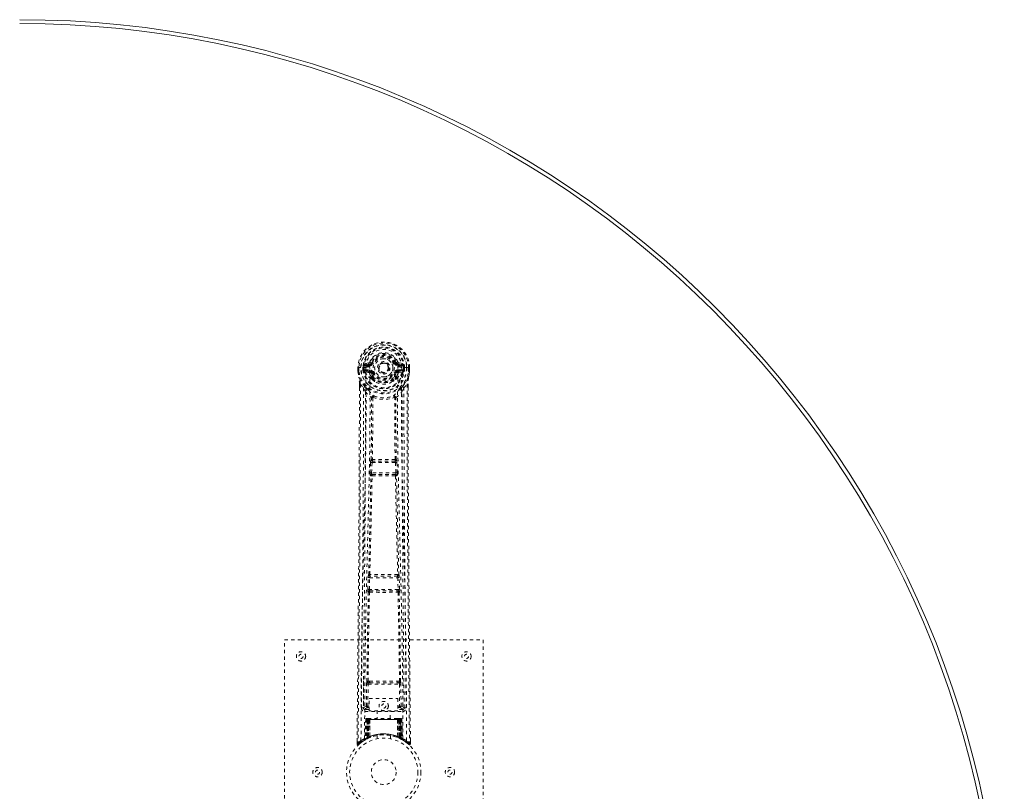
# Model space of a CAD drawing. Header units: inches. Extents: x 31.2 to 102.7, y 25.5 to 85.
# Tile 4 of 4: x 72.9 to 102.7, y 61.7 to 85. Entities that reach past the tile are written whole.
import ezdxf

# ---------------------------------------------------------------- set-up
doc = ezdxf.new("R2010")
doc.units = ezdxf.units.IN
doc.header["$MEASUREMENT"] = 0
doc.linetypes.add('SLD-Dashed', pattern=[0.075, 0.05, -0.025])
doc.linetypes.add('SLD-Solid', pattern=[0])

msp = doc.modelspace()

# ---------------------------------------------------------------- linework, layer by layer
at = {"color": 7, "linetype": 'SLD-Dashed', "lineweight": 0}
for p, q in [((83.518, 74.688), (83.573, 74.665)), ((83.162, 74.517), (83.163, 74.4)), ((83.166, 74.517), (83.162, 74.517)), ((83.163, 74.4), (83.163, 74.396)), ((83.164, 74.518), (83.164, 74.4)), ((83.219, 74.517), (83.166, 74.517)), ((83.192, 74.516), (83.192, 74.4)), ((83.242, 74.517), (83.219, 74.517)), ((83.248, 74.517), (83.242, 74.517)), ((83.399, 74.517), (83.248, 74.517)), ((83.314, 74.444), (83.313, 74.516)), ((83.314, 74.443), (83.343, 74.445)), ((83.314, 74.443), (83.314, 74.444)), ((83.349, 74.516), (83.343, 74.516)), ((83.343, 74.516), (83.343, 74.445)), ((83.344, 74.444), (83.349, 74.425)), ((83.349, 74.438), (83.349, 74.516)), ((83.349, 74.425), (83.349, 74.438)), ((83.355, 74.401), (83.358, 74.397)), ((83.369, 74.386), (83.358, 74.397)), ((83.485, 74.661), (83.366, 74.637)), ((83.369, 74.386), (83.484, 74.365)), ((83.384, 74.449), (83.384, 74.419)), ((83.384, 74.449), (83.513, 74.449)), ((83.513, 74.394), (83.384, 74.419)), ((83.384, 74.419), (83.513, 74.419)), ((83.397, 74.601), (83.513, 74.622)), ((83.397, 74.601), (83.397, 74.571)), ((83.513, 74.601), (83.397, 74.601)), ((83.513, 74.571), (83.397, 74.571)), ((83.513, 74.622), (83.513, 74.601)), ((83.513, 74.571), (83.513, 74.601)), ((83.513, 74.449), (83.513, 74.419)), ((83.513, 74.394), (83.513, 74.419)), ((83.569, 74.657), (83.573, 74.665)), ((83.573, 74.665), (83.595, 74.656)), ((84.098, 74.519), (84.098, 74.51)), ((84.098, 74.51), (84.098, 74.495)), ((84.289, 74.656), (84.311, 74.665)), ((84.311, 74.665), (84.315, 74.657)), ((84.371, 74.622), (84.487, 74.601)), ((84.371, 74.622), (84.371, 74.601)), ((84.487, 74.601), (84.371, 74.601)), ((84.371, 74.571), (84.371, 74.601)), ((84.487, 74.571), (84.371, 74.571)), ((84.371, 74.449), (84.371, 74.419)), ((84.371, 74.449), (84.5, 74.449)), ((84.5, 74.419), (84.371, 74.394)), ((84.371, 74.394), (84.371, 74.419)), ((84.371, 74.419), (84.5, 74.419)), ((84.517, 74.637), (84.399, 74.661)), ((84.4, 74.365), (84.515, 74.386)), ((84.485, 74.517), (84.485, 74.517)), ((84.636, 74.517), (84.485, 74.517)), ((84.487, 74.571), (84.487, 74.601)), ((84.5, 74.419), (84.5, 74.449)), ((84.526, 74.397), (84.515, 74.386)), ((84.515, 74.386), (84.515, 74.386)), ((84.515, 74.386), (84.515, 74.386)), ((84.526, 74.397), (84.529, 74.401)), ((84.535, 74.516), (84.541, 74.516)), ((84.535, 74.438), (84.535, 74.516)), ((84.54, 74.444), (84.535, 74.425)), ((84.535, 74.425), (84.535, 74.438)), ((84.541, 74.445), (84.541, 74.516)), ((84.541, 74.445), (84.57, 74.443)), ((84.57, 74.516), (84.57, 74.444)), ((84.57, 74.516), (84.57, 74.516)), ((84.57, 74.444), (84.57, 74.443)), ((84.641, 74.517), (84.636, 74.517)), ((84.664, 74.517), (84.641, 74.517)), ((84.718, 74.517), (84.664, 74.517)), ((84.691, 74.4), (84.692, 74.516)), ((84.722, 74.517), (84.718, 74.517)), ((84.72, 74.4), (84.72, 74.518)), ((84.722, 74.517), (84.721, 74.4)), ((84.721, 74.396), (84.721, 74.4)), ((83.568, 74.353), (83.561, 74.365)), ((83.595, 74.365), (83.568, 74.353)), ((83.571, 74.205), (83.57, 74.227)), ((83.589, 74.159), (83.577, 74.177)), ((83.594, 74.232), (83.594, 74.21)), ((84.316, 74.353), (84.289, 74.365)), ((84.29, 74.21), (84.29, 74.232)), ((84.306, 74.177), (84.295, 74.159)), ((84.313, 74.205), (84.314, 74.227)), ((84.323, 74.365), (84.316, 74.353)), ((83.205, 74.018), (83.205, 73.916)), ((83.206, 74.017), (83.207, 73.916)), ((83.235, 74.017), (83.331, 73.901)), ((83.39, 73.789), (83.331, 73.901)), ((84.553, 73.901), (84.493, 73.789)), ((84.553, 73.901), (84.649, 74.017)), ((84.677, 73.928), (84.677, 74.017)), ((84.679, 74.018), (84.679, 73.929)), ((83.563, 71.736), (83.562, 71.735)), ((84.322, 71.735), (84.321, 71.736)), ((83.531, 71.336), (83.543, 71.645)), ((83.543, 71.645), (83.546, 71.679)), ((83.576, 71.335), (83.588, 71.644)), ((83.588, 71.644), (84.296, 71.644)), ((83.606, 71.688), (83.607, 71.689)), ((84.278, 71.688), (83.606, 71.688)), ((84.277, 71.689), (84.278, 71.688)), ((84.296, 71.644), (84.308, 71.335)), ((84.34, 71.645), (84.338, 71.679)), ((84.352, 71.336), (84.34, 71.645)), ((83.554, 71.243), (83.542, 71.247)), ((84.308, 71.335), (83.576, 71.335)), ((83.599, 71.286), (83.586, 71.29)), ((83.586, 71.29), (84.298, 71.29)), ((84.298, 71.29), (84.285, 71.286)), ((84.33, 71.243), (84.342, 71.247)), ((83.462, 67.814), (83.473, 68.167)), ((83.487, 68.257), (83.486, 68.257)), ((83.507, 67.813), (83.517, 68.165)), ((83.517, 68.165), (84.366, 68.165)), ((83.531, 68.21), (83.531, 68.211)), ((84.353, 68.21), (83.531, 68.21)), ((84.353, 68.211), (84.353, 68.21)), ((84.366, 68.165), (84.377, 67.813)), ((84.398, 68.257), (84.397, 68.257)), ((84.422, 67.814), (84.411, 68.167)), ((83.469, 67.724), (83.475, 67.722)), ((84.377, 67.813), (83.507, 67.813)), ((83.52, 67.765), (83.514, 67.768)), ((83.514, 67.768), (84.37, 67.768)), ((84.37, 67.768), (84.364, 67.765)), ((84.409, 67.722), (84.415, 67.724)), ((80.942, 58.286), (80.942, 66.286)), ((80.942, 66.286), (86.942, 66.286)), ((86.942, 66.286), (86.942, 58.286)), ((83.333, 65.043), (83.326, 64.229)), ((83.418, 64.283), (83.425, 64.943)), ((83.462, 64.283), (83.469, 64.943)), ((83.516, 65.034), (83.467, 65.033)), ((83.469, 64.943), (84.414, 64.943)), ((83.478, 64.987), (83.526, 64.987)), ((83.526, 64.987), (84.358, 64.987)), ((84.358, 64.987), (84.405, 64.987)), ((84.417, 65.033), (84.368, 65.034)), ((84.414, 64.943), (84.421, 64.283)), ((84.466, 64.283), (84.459, 64.943)), ((84.558, 64.229), (84.551, 65.043)), ((83.462, 64.238), (83.462, 64.283)), ((83.505, 64.283), (83.462, 64.283)), ((83.505, 64.51), (84.366, 64.51)), ((83.505, 64.144), (83.505, 64.51)), ((84.366, 64.51), (84.366, 64.144)), ((84.366, 64.283), (84.421, 64.283)), ((84.466, 64.283), (84.421, 64.283)), ((84.421, 64.238), (84.421, 64.283)), ((83.325, 64.226), (83.329, 64.208)), ((83.326, 64.23), (83.326, 64.228)), ((83.326, 64.228), (83.326, 64.218)), ((83.37, 64.18), (83.37, 64.12)), ((83.505, 64.18), (83.37, 64.18)), ((83.37, 64.12), (84.514, 64.12)), ((83.505, 64.238), (83.462, 64.238)), ((84.366, 64.144), (83.505, 64.144)), ((83.747, 64.144), (83.747, 63.911)), ((84.137, 63.911), (84.137, 64.144)), ((84.366, 64.238), (84.421, 64.238)), ((84.514, 64.18), (84.366, 64.18)), ((84.514, 64.12), (84.514, 64.18)), ((84.555, 64.208), (84.559, 64.226)), ((84.558, 64.228), (84.558, 64.23)), ((84.558, 64.218), (84.558, 64.228)), ((83.396, 63.882), (83.374, 63.276)), ((83.409, 63.882), (83.388, 63.285)), ((83.409, 63.882), (83.396, 63.882)), ((83.43, 63.886), (83.407, 63.292)), ((83.427, 63.882), (83.407, 63.295)), ((83.426, 63.911), (83.422, 63.911)), ((83.427, 63.911), (83.428, 63.911)), ((83.494, 63.882), (83.427, 63.882)), ((83.434, 63.882), (83.434, 63.325)), ((83.435, 63.911), (83.435, 63.909)), ((83.44, 63.911), (83.435, 63.911)), ((83.449, 63.911), (83.439, 63.911)), ((83.439, 63.882), (84.445, 63.882)), ((83.439, 63.328), (83.439, 63.882)), ((83.448, 63.332), (83.448, 63.882)), ((83.453, 63.911), (83.449, 63.911)), ((83.452, 63.882), (83.452, 63.334)), ((84.432, 63.882), (83.452, 63.882)), ((83.524, 63.911), (83.457, 63.911)), ((83.467, 63.882), (83.466, 63.34)), ((83.47, 63.882), (83.467, 63.882)), ((83.47, 63.882), (84.414, 63.882)), ((83.47, 63.342), (83.47, 63.882)), ((83.475, 63.331), (83.494, 63.882)), ((83.495, 63.882), (83.476, 63.331)), ((83.494, 63.882), (83.495, 63.882)), ((83.519, 63.359), (83.524, 63.884)), ((83.526, 63.882), (83.521, 63.36)), ((83.526, 63.882), (83.524, 63.884)), ((84.358, 63.911), (83.526, 63.911)), ((84.358, 63.882), (83.526, 63.882)), ((84.36, 63.884), (84.358, 63.882)), ((84.363, 63.36), (84.358, 63.882)), ((84.427, 63.911), (84.36, 63.911)), ((84.36, 63.884), (84.365, 63.359)), ((84.388, 63.882), (84.39, 63.882)), ((84.408, 63.331), (84.388, 63.882)), ((84.457, 63.882), (84.39, 63.882)), ((84.39, 63.882), (84.409, 63.331)), ((84.417, 63.882), (84.414, 63.882)), ((84.414, 63.882), (84.414, 63.342)), ((84.418, 63.34), (84.417, 63.882)), ((84.435, 63.911), (84.431, 63.911)), ((84.432, 63.334), (84.432, 63.882)), ((84.445, 63.911), (84.435, 63.911)), ((84.436, 63.882), (84.436, 63.332)), ((84.449, 63.911), (84.444, 63.911)), ((84.445, 63.882), (84.445, 63.328)), ((84.45, 63.325), (84.449, 63.882)), ((84.477, 63.292), (84.454, 63.886)), ((84.456, 63.911), (84.457, 63.911)), ((84.457, 63.882), (84.477, 63.295)), ((84.462, 63.91), (84.458, 63.911)), ((84.475, 63.882), (84.496, 63.285)), ((84.488, 63.882), (84.475, 63.882)), ((84.488, 63.882), (84.509, 63.276)), ((83.742, 63.394), (83.742, 63.297)), ((84.142, 63.297), (84.142, 63.394)), ((83.136, 63.23), (83.135, 63.145)), ((83.135, 63.145), (83.165, 63.144)), ((83.185, 63.122), (83.287, 63.203)), ((83.296, 63.21), (83.356, 63.247)), ((83.36, 63.252), (83.373, 63.26)), ((83.374, 63.276), (83.388, 63.285)), ((83.392, 63.27), (83.458, 63.304)), ((83.407, 63.295), (83.475, 63.331)), ((83.414, 63.301), (83.419, 63.3)), ((83.434, 63.325), (83.439, 63.328)), ((83.447, 63.299), (83.434, 63.325)), ((83.447, 63.299), (83.438, 63.295)), ((83.452, 63.302), (83.439, 63.328)), ((83.452, 63.302), (83.447, 63.299)), ((83.46, 63.305), (83.448, 63.332)), ((83.464, 63.307), (83.452, 63.334)), ((83.478, 63.314), (83.452, 63.301)), ((83.458, 63.304), (83.459, 63.305)), ((83.46, 63.305), (83.464, 63.307)), ((83.478, 63.314), (83.466, 63.34)), ((83.482, 63.315), (83.47, 63.342)), ((83.476, 63.331), (83.475, 63.331)), ((83.519, 63.359), (83.521, 63.36)), ((83.522, 63.332), (83.525, 63.334)), ((84.359, 63.334), (84.362, 63.332)), ((84.363, 63.36), (84.365, 63.359)), ((84.414, 63.342), (84.402, 63.315)), ((84.406, 63.314), (84.402, 63.315)), ((84.418, 63.34), (84.406, 63.314)), ((84.409, 63.331), (84.408, 63.331)), ((84.409, 63.331), (84.477, 63.295)), ((84.432, 63.334), (84.42, 63.307)), ((84.42, 63.307), (84.424, 63.305)), ((84.436, 63.332), (84.424, 63.305)), ((84.425, 63.305), (84.426, 63.304)), ((84.426, 63.304), (84.492, 63.27)), ((84.445, 63.328), (84.432, 63.302)), ((84.437, 63.299), (84.432, 63.302)), ((84.45, 63.325), (84.437, 63.299)), ((84.445, 63.328), (84.45, 63.325)), ((84.496, 63.285), (84.509, 63.276)), ((84.511, 63.26), (84.524, 63.252)), ((84.749, 63.145), (84.748, 63.229))]:
    msp.add_line(p, q, dxfattribs=at)
at = {"color": 7, "linetype": 'SLD-Dashed', "lineweight": 0, "flags": 128}
for points in [[(83.516, 74.547), (83.522, 74.625), (83.544, 74.7), (83.584, 74.77), (83.637, 74.831), (83.703, 74.88), (83.778, 74.917), (83.858, 74.939), (83.942, 74.947), (84.026, 74.939), (84.106, 74.917), (84.181, 74.88), (84.246, 74.831), (84.3, 74.77), (84.339, 74.7), (84.362, 74.625), (84.368, 74.547)], [(83.162, 74.517), (83.162, 74.517), (83.163, 74.517), (83.166, 74.517), (83.169, 74.517), (83.174, 74.517), (83.179, 74.516), (83.186, 74.516), (83.192, 74.516)], [(83.192, 74.4), (83.186, 74.4), (83.18, 74.4), (83.174, 74.4), (83.17, 74.4), (83.166, 74.4), (83.164, 74.4), (83.162, 74.4), (83.163, 74.4)], [(83.163, 74.4), (83.176, 74.305), (83.191, 74.23)], [(83.163, 74.396), (83.164, 74.396), (83.166, 74.397), (83.169, 74.397), (83.172, 74.398), (83.177, 74.398), (83.182, 74.399), (83.187, 74.4), (83.192, 74.4)], [(83.163, 74.396), (83.175, 74.308), (83.193, 74.219)], [(83.254, 63.238), (83.259, 64.829), (83.278, 66.418), (83.308, 68.005), (83.346, 69.587), (83.376, 70.827), (83.399, 72.063), (83.409, 73.293), (83.399, 74.517)], [(83.344, 74.444), (83.343, 74.445), (83.343, 74.445)], [(83.349, 74.438), (83.365, 74.446), (83.384, 74.449)], [(83.397, 74.571), (83.374, 74.576), (83.354, 74.589)], [(83.363, 63.294), (83.369, 64.88), (83.39, 66.465), (83.423, 68.047), (83.463, 69.626), (83.495, 70.863), (83.519, 72.097), (83.529, 73.325), (83.516, 74.547)], [(83.623, 74.644), (83.618, 74.646), (83.613, 74.648), (83.608, 74.65), (83.604, 74.652), (83.6, 74.654), (83.598, 74.655), (83.596, 74.655), (83.595, 74.656)], [(83.623, 74.376), (83.618, 74.374), (83.613, 74.372), (83.608, 74.37), (83.604, 74.368), (83.6, 74.367), (83.598, 74.366), (83.596, 74.365), (83.595, 74.365)], [(84.261, 74.644), (84.266, 74.646), (84.271, 74.648), (84.276, 74.65), (84.28, 74.652), (84.284, 74.654), (84.286, 74.655), (84.288, 74.655), (84.289, 74.656)], [(84.261, 74.376), (84.266, 74.374), (84.271, 74.372), (84.276, 74.37), (84.28, 74.368), (84.284, 74.367), (84.286, 74.366), (84.288, 74.365), (84.289, 74.365)], [(84.521, 63.294), (84.515, 64.88), (84.494, 66.465), (84.461, 68.047), (84.421, 69.626), (84.389, 70.863), (84.365, 72.097), (84.355, 73.325), (84.368, 74.547)], [(84.63, 63.238), (84.624, 64.829), (84.606, 66.418), (84.576, 68.005), (84.538, 69.587), (84.508, 70.827), (84.485, 72.063), (84.475, 73.293), (84.485, 74.517)], [(84.53, 74.589), (84.51, 74.576), (84.487, 74.571)], [(84.5, 74.449), (84.519, 74.446), (84.535, 74.438)], [(84.541, 74.445), (84.54, 74.445), (84.54, 74.444)], [(84.541, 74.516), (84.544, 74.516), (84.551, 74.516), (84.56, 74.516), (84.57, 74.516)], [(84.721, 74.4), (84.721, 74.4), (84.72, 74.4), (84.718, 74.4), (84.714, 74.4), (84.71, 74.4), (84.704, 74.4), (84.698, 74.4), (84.691, 74.4)], [(84.721, 74.396), (84.72, 74.396), (84.718, 74.397), (84.715, 74.397), (84.712, 74.398), (84.707, 74.398), (84.702, 74.399), (84.697, 74.4), (84.691, 74.4)], [(84.691, 74.219), (84.707, 74.298), (84.721, 74.396)], [(84.692, 74.516), (84.698, 74.516), (84.704, 74.516), (84.71, 74.517), (84.715, 74.517), (84.718, 74.517), (84.721, 74.517), (84.722, 74.517), (84.722, 74.517)], [(84.721, 74.4), (84.708, 74.305), (84.692, 74.23)], [(83.191, 74.23), (83.192, 74.225), (83.193, 74.219)], [(83.373, 73.941), (83.273, 74.065), (83.193, 74.219)], [(83.511, 74.342), (83.498, 74.359), (83.484, 74.365)], [(83.57, 74.227), (83.54, 74.278), (83.511, 74.342)], [(83.568, 74.353), (83.594, 74.293), (83.623, 74.245)], [(83.589, 74.159), (83.664, 74.1), (83.715, 74.074)], [(84.169, 74.074), (84.22, 74.1), (84.295, 74.159)], [(84.314, 74.227), (84.344, 74.278), (84.373, 74.342)], [(84.373, 74.342), (84.386, 74.359), (84.4, 74.365)], [(84.511, 73.941), (84.611, 74.065), (84.691, 74.219)], [(84.691, 74.219), (84.692, 74.225), (84.692, 74.23)], [(83.205, 73.916), (83.203, 71.3), (83.185, 68.584), (83.161, 65.862), (83.135, 63.145)], [(83.235, 74.017), (83.236, 73.203), (83.236, 72.354), (83.233, 71.47), (83.23, 70.668), (83.227, 70.15), (83.223, 69.608), (83.219, 69.042), (83.214, 68.479), (83.21, 67.991), (83.205, 67.344), (83.198, 66.656), (83.191, 65.926), (83.185, 65.25), (83.165, 63.144)], [(83.205, 74.018), (83.205, 74.018), (83.206, 74.017), (83.208, 74.017), (83.212, 74.017), (83.217, 74.017), (83.223, 74.017), (83.229, 74.017), (83.235, 74.017)], [(83.331, 73.901), (83.331, 73.161), (83.33, 72.389), (83.327, 71.586), (83.323, 70.82), (83.318, 70.045), (83.312, 69.269), (83.306, 68.513), (83.299, 67.787), (83.293, 67.112), (83.286, 66.355), (83.279, 65.646), (83.272, 64.948), (83.265, 64.226)], [(83.39, 73.789), (83.382, 70.602), (83.356, 67.414), (83.325, 64.226)], [(83.39, 73.789), (83.475, 73.691), (83.572, 73.605)], [(83.469, 73.853), (83.478, 73.844), (83.483, 73.838)], [(84.312, 73.605), (84.409, 73.691), (84.493, 73.789)], [(84.4, 73.838), (84.406, 73.844), (84.415, 73.853)], [(84.559, 64.226), (84.528, 67.414), (84.502, 70.602), (84.493, 73.789)], [(84.619, 64.226), (84.615, 64.602), (84.611, 65.031), (84.606, 65.501), (84.602, 65.926), (84.6, 66.148), (84.598, 66.371), (84.596, 66.593), (84.593, 66.846), (84.591, 67.101), (84.589, 67.348), (84.584, 67.852), (84.58, 68.32), (84.576, 68.752), (84.572, 69.174), (84.569, 69.664), (84.563, 70.505), (84.558, 71.353), (84.554, 72.231), (84.553, 73.085), (84.553, 73.901)], [(84.649, 74.017), (84.648, 73.278), (84.648, 72.498), (84.65, 71.675), (84.654, 70.81), (84.658, 70.013), (84.664, 69.183), (84.665, 68.993), (84.667, 68.8), (84.668, 68.606), (84.669, 68.473), (84.67, 68.343), (84.672, 68.208), (84.673, 68.066), (84.677, 67.613), (84.681, 67.108), (84.687, 66.553), (84.69, 66.202), (84.694, 65.829), (84.697, 65.427), (84.701, 65.051), (84.706, 64.56), (84.71, 64.124), (84.713, 63.743), (84.716, 63.416), (84.719, 63.144)], [(84.649, 74.017), (84.655, 74.017), (84.661, 74.017), (84.667, 74.017), (84.672, 74.017), (84.676, 74.017), (84.678, 74.017), (84.679, 74.018), (84.679, 74.018)], [(84.679, 73.929), (84.681, 71.3), (84.699, 68.582), (84.723, 65.864), (84.749, 63.145)], [(83.563, 71.736), (83.573, 72.667), (83.574, 73.596)], [(83.62, 73.614), (83.615, 73.623), (83.608, 73.63), (83.6, 73.633), (83.592, 73.633), (83.585, 73.63), (83.579, 73.624), (83.574, 73.615), (83.572, 73.605)], [(83.61, 73.603), (83.609, 72.673), (83.599, 71.741)], [(83.62, 73.614), (83.613, 73.61), (83.611, 73.607), (83.61, 73.605), (83.61, 73.603)], [(84.312, 73.605), (84.31, 73.615), (84.305, 73.624), (84.299, 73.63), (84.291, 73.633), (84.283, 73.633), (84.276, 73.63), (84.269, 73.623), (84.264, 73.614)], [(84.274, 73.603), (84.274, 73.605), (84.273, 73.607), (84.27, 73.61), (84.264, 73.614)], [(84.285, 71.741), (84.275, 72.673), (84.274, 73.603)], [(84.321, 71.736), (84.31, 72.667), (84.31, 73.596)], [(83.543, 71.645), (83.548, 71.645), (83.559, 71.645), (83.573, 71.644), (83.588, 71.644)], [(83.588, 71.644), (83.589, 71.652), (83.59, 71.661), (83.595, 71.675), (83.6, 71.685), (83.603, 71.687), (83.605, 71.688), (83.606, 71.688)], [(84.296, 71.644), (84.304, 71.644), (84.312, 71.644), (84.319, 71.644), (84.325, 71.645), (84.331, 71.645), (84.335, 71.645), (84.338, 71.645), (84.34, 71.645)], [(83.487, 68.257), (83.522, 69.752), (83.554, 71.243)], [(83.521, 68.26), (83.557, 69.756), (83.59, 71.247)], [(83.531, 71.336), (83.533, 71.336), (83.537, 71.336), (83.541, 71.336), (83.547, 71.336), (83.553, 71.336), (83.56, 71.335), (83.568, 71.335), (83.576, 71.335)], [(83.586, 71.29), (83.581, 71.294), (83.577, 71.304), (83.576, 71.318), (83.575, 71.326), (83.576, 71.335)], [(84.294, 71.247), (84.327, 69.756), (84.363, 68.26)], [(84.308, 71.335), (84.308, 71.326), (84.308, 71.318), (84.307, 71.304), (84.303, 71.294), (84.298, 71.29)], [(84.308, 71.335), (84.316, 71.335), (84.324, 71.335), (84.331, 71.336), (84.337, 71.336), (84.343, 71.336), (84.347, 71.336), (84.351, 71.336), (84.352, 71.336)], [(84.397, 68.257), (84.362, 69.752), (84.33, 71.243)], [(83.473, 68.167), (83.475, 68.2), (83.475, 68.202)], [(83.473, 68.167), (83.474, 68.167), (83.478, 68.167), (83.482, 68.167), (83.488, 68.166), (83.494, 68.166), (83.501, 68.166), (83.509, 68.166), (83.517, 68.165)], [(83.491, 68.237), (83.49, 68.239), (83.487, 68.257)], [(84.366, 68.165), (84.375, 68.166), (84.382, 68.166), (84.39, 68.166), (84.396, 68.166), (84.402, 68.167), (84.406, 68.167), (84.409, 68.167), (84.411, 68.167)], [(84.411, 68.167), (84.409, 68.2), (84.409, 68.202)], [(83.434, 65.031), (83.451, 66.377), (83.475, 67.722)], [(83.462, 67.814), (83.464, 67.814), (83.467, 67.814), (83.471, 67.814), (83.477, 67.814), (83.483, 67.814), (83.491, 67.813), (83.499, 67.813), (83.507, 67.813)], [(83.467, 65.033), (83.484, 66.379), (83.509, 67.724)], [(84.375, 67.724), (84.4, 66.379), (84.417, 65.033)], [(84.377, 67.813), (84.385, 67.813), (84.393, 67.813), (84.401, 67.814), (84.407, 67.814), (84.413, 67.814), (84.417, 67.814), (84.42, 67.814), (84.422, 67.814)], [(84.45, 65.031), (84.433, 66.377), (84.409, 67.722)], [(83.425, 64.943), (83.429, 64.943), (83.439, 64.943), (83.454, 64.943), (83.469, 64.943)], [(83.478, 64.987), (83.462, 64.99), (83.451, 64.998)], [(83.516, 65.034), (83.727, 65.034), (83.942, 65.034), (84.156, 65.034), (84.368, 65.034)], [(83.526, 64.987), (83.73, 64.987), (83.936, 64.987), (84.148, 64.987), (84.358, 64.987)], [(84.414, 64.943), (84.43, 64.943), (84.444, 64.943), (84.455, 64.943), (84.459, 64.943)], [(83.418, 64.283), (83.349, 64.254), (83.328, 64.229)], [(83.418, 64.283), (83.422, 64.283), (83.432, 64.283), (83.446, 64.283), (83.462, 64.283)], [(84.559, 64.226), (84.535, 64.254), (84.466, 64.283)], [(83.37, 64.18), (83.393, 64.209), (83.462, 64.238)], [(84.421, 64.238), (84.49, 64.209), (84.514, 64.18)], [(83.396, 63.882), (83.398, 63.882), (83.407, 63.882), (83.419, 63.882), (83.434, 63.882)], [(83.448, 63.882), (83.433, 63.882), (83.421, 63.882), (83.412, 63.882), (83.409, 63.882)], [(83.427, 63.882), (83.428, 63.882), (83.429, 63.882), (83.433, 63.882), (83.438, 63.882), (83.444, 63.882), (83.451, 63.882), (83.459, 63.882), (83.467, 63.882)], [(83.448, 63.909), (83.445, 63.91), (83.442, 63.911), (83.441, 63.911), (83.441, 63.911)], [(83.506, 63.901), (83.499, 63.892), (83.495, 63.882)], [(83.524, 63.884), (83.509, 63.898), (83.506, 63.901)], [(84.36, 63.884), (84.375, 63.898), (84.378, 63.901)], [(84.388, 63.882), (84.385, 63.892), (84.378, 63.901)], [(84.417, 63.882), (84.425, 63.882), (84.433, 63.882), (84.44, 63.882), (84.446, 63.882), (84.451, 63.882), (84.454, 63.882), (84.456, 63.882), (84.457, 63.882)], [(84.428, 63.911), (84.426, 63.911), (84.425, 63.911)], [(84.443, 63.911), (84.443, 63.911), (84.442, 63.911), (84.439, 63.91), (84.436, 63.909)], [(84.475, 63.882), (84.471, 63.882), (84.463, 63.882), (84.45, 63.882), (84.436, 63.882)], [(84.449, 63.882), (84.464, 63.882), (84.477, 63.882), (84.486, 63.882), (84.488, 63.882)], [(84.457, 63.882), (84.456, 63.889), (84.455, 63.891)], [(83.138, 63.145), (83.14, 63.137), (83.144, 63.129), (83.149, 63.123), (83.155, 63.118), (83.162, 63.115), (83.169, 63.115), (83.177, 63.117), (83.183, 63.121)], [(84.476, 63.279), (84.47, 63.283), (84.437, 63.299)], [(84.478, 63.288), (84.477, 63.293), (84.477, 63.295)], [(84.516, 63.259), (84.509, 63.27), (84.505, 63.284)], [(84.509, 63.271), (84.508, 63.276), (84.508, 63.278)], [(84.719, 63.144), (84.711, 63.136), (84.705, 63.129), (84.7, 63.124), (84.699, 63.122)], [(84.7, 63.125), (84.707, 63.121), (84.715, 63.118), (84.724, 63.118), (84.732, 63.119), (84.738, 63.123), (84.744, 63.128), (84.747, 63.135), (84.748, 63.142)], [(84.749, 63.145), (84.748, 63.145), (84.746, 63.145), (84.74, 63.144), (84.73, 63.144), (84.725, 63.145), (84.719, 63.144)]]:
    msp.add_lwpolyline(points, dxfattribs=at)
at = {"color": 7, "linetype": 'SLD-Dashed', "lineweight": 0}
for centre, radius in [((83.942, 74.51), 0.7), ((83.942, 74.51), 0.69), ((83.942, 74.51), 0.623), ((83.942, 74.51), 0.32), ((83.942, 74.51), 0.275), ((83.942, 74.51), 0.188), ((83.942, 74.51), 0.156), ((83.942, 74.51), 0.142), ((83.942, 74.51), 0.139), ((83.942, 74.51), 0.138), ((81.442, 65.786), 0.141), ((81.442, 65.786), 0.0625), ((86.442, 65.786), 0.141), ((86.442, 65.786), 0.0625), ((83.942, 64.286), 0.14), ((83.942, 64.286), 0.0625), ((83.942, 62.286), 1.125), ((83.942, 62.286), 1.03), ((83.942, 62.286), 0.376), ((81.942, 62.286), 0.141), ((81.942, 62.286), 0.0625), ((85.942, 62.286), 0.141), ((85.942, 62.286), 0.0625)]:
    msp.add_circle(centre, radius, dxfattribs=at)
at = {"color": 7, "linetype": 'SLD-Solid', "lineweight": 15}
for radius in [29.75, 29.632, 29.632]:
    msp.add_arc((72.942, 55.286), radius, 270, 90, dxfattribs=at)
at = {"color": 7, "linetype": 'SLD-Dashed', "lineweight": 0}
for centre, radius, start, end in [((83.942, 74.51), 0.78, 0.5288, 179.4712), ((83.942, 74.51), 0.78, 0, 179.4852), ((83.942, 74.51), 0.75, 0.4562, 179.5438), ((83.942, 74.51), 0.629, 0.5444, 179.4556), ((83.942, 74.51), 0.599, 0.5443, 179.4557), ((83.942, 74.523), 0.543, 359.366, 180.634), ((83.476, 74.705), 0.0455, 281.3546, 337.4683), ((83.942, 74.51), 0.459, 22.774, 157.226), ((83.942, 74.51), 0.4, 22.774, 157.226), ((83.942, 74.51), 0.376, 22.774, 157.226), ((83.942, 74.51), 0.346, 22.7741, 157.2259), ((83.942, 74.51), 0.275, 90.0001, 269.9999), ((83.942, 74.51), 0.275, 270.0001, 89.9999), ((83.796, 75.967), 1.4, 291.5594, 293.9872), ((84.408, 74.705), 0.0455, 202.5281, 258.6469), ((83.192, 74.4), 0.03, 180.2178, 185.2738), ((83.942, 74.51), 0.787, 188.3239, 351.6761), ((83.942, 74.51), 0.758, 188.3239, 351.6761), ((83.337, 75.411), 0.895, 268.5067, 270.4045), ((83.942, 74.51), 0.632, 186.0643, 353.9357), ((83.942, 74.51), 0.602, 186.2697, 353.7303), ((83.942, 74.51), 0.593, 172.3909, 179.4476), ((83.433, 74.433), 0.0843, 185.4017, 202.6255), ((83.558, 74.561), 0.206, 158.3418, 172.3393), ((83.383, 74.389), 0.0305, 89.0375, 156.172), ((83.81, 74.605), 0.497, 204.8145, 243.6301), ((83.396, 74.631), 0.0299, 167.8939, 271.9502), ((83.749, 74.606), 0.439, 210.0685, 246.0869), ((83.515, 74.305), 0.242, 89.7354, 118.8243), ((83.514, 74.652), 0.0301, 162.3485, 268.5777), ((83.514, 74.364), 0.0299, 91.048, 179.0046), ((83.507, 74.693), 0.0715, 274.7833, 329.7556), ((83.513, 74.69), 0.089, 270, 337.226), ((83.513, 74.69), 0.119, 270, 337.2264), ((83.513, 74.33), 0.119, 22.7747, 89.9997), ((83.513, 74.33), 0.089, 22.774, 90), ((83.511, 74.338), 0.0567, 28.2311, 87.9772), ((83.942, 74.51), 0.346, 202.7737, 337.2263), ((84.371, 74.69), 0.119, 202.7732, 269.9998), ((84.371, 74.33), 0.119, 90.0005, 157.2257), ((84.371, 74.69), 0.089, 202.774, 270), ((84.371, 74.33), 0.089, 90, 157.226), ((84.078, 74.601), 0.491, 296.1266, 335.5134), ((84.135, 74.606), 0.44, 293.9343, 329.9021), ((84.377, 74.693), 0.0714, 210.3122, 265.2497), ((84.373, 74.338), 0.0565, 91.9605, 151.5628), ((84.367, 74.297), 0.249, 61.7046, 89.8623), ((84.37, 74.652), 0.0301, 271.4521, 17.6217), ((84.37, 74.364), 0.0299, 0.9979, 88.9518), ((84.488, 74.631), 0.0299, 268.0479, 12.1081), ((84.501, 74.389), 0.0305, 23.8289, 90.9616), ((84.326, 74.561), 0.206, 7.6617, 21.6546), ((84.421, 74.441), 0.115, 339.6902, 352.2877), ((83.942, 74.51), 0.593, 0.5524, 7.6091), ((82.004, 74.046), 1.202, 358.6563, 8.8145), ((79.612, 73.377), 3.679, 10.0121, 13.2368), ((83.542, 74.337), 0.031, 31.5916, 170.0527), ((83.601, 74.224), 0.0305, 43.9322, 174.3705), ((83.592, 74.181), 0.0505, 88.2693, 115.7562), ((83.615, 74.201), 0.0444, 175.0057, 212.6961), ((83.593, 74.159), 0.0506, 88.2568, 115.6749), ((83.629, 74.154), 0.0404, 127.2282, 172.685), ((83.622, 74.208), 0.0371, 89.2731, 139.8319), ((83.942, 74.522), 0.453, 219.7483, 320.2509), ((83.627, 74.211), 0.0326, 181.6515, 227.8206), ((83.942, 74.51), 0.376, 202.774, 337.226), ((83.942, 74.548), 0.494, 226.9722, 313.028), ((83.942, 74.504), 0.411, 219.0115, 320.9885), ((83.942, 74.51), 0.157, 245.1542, 290.0596), ((83.877, 74.506), 0.465, 325.8372, 340.7953), ((84.283, 74.224), 0.0305, 5.6319, 136.0676), ((84.262, 74.208), 0.0371, 40.1627, 90.7344), ((84.257, 74.211), 0.0326, 312.1712, 358.3614), ((84.255, 74.154), 0.0404, 7.3009, 52.7821), ((84.292, 74.182), 0.0504, 64.2237, 91.752), ((84.291, 74.159), 0.0506, 64.3242, 91.743), ((84.269, 74.201), 0.0444, 327.3915, 4.9998), ((84.342, 74.337), 0.031, 10.168, 148.1966), ((88.271, 73.377), 3.678, 166.7627, 169.9883), ((85.88, 74.046), 1.202, 171.1863, 181.343), ((83.793, 73.454), 0.643, 130.7378, 135.9128), ((84.916, 75.515), 2.204, 225.5689, 228.9419), ((83.451, 73.786), 0.0608, 58.0316, 177.6176), ((84.21, 74.347), 0.888, 215.0293, 230.8693), ((83.942, 74.492), 0.476, 241.4721, 298.5267), ((83.674, 74.347), 0.887, 309.1303, 324.9711), ((84.433, 73.786), 0.0608, 2.3814, 121.9716), ((82.968, 75.515), 2.203, 311.0578, 314.4322), ((84.091, 73.454), 0.643, 44.0853, 49.2639), ((83.633, 73.601), 0.0608, 73.4584, 176.3309), ((83.56, 73.597), 0.0143, 356.6462, 32.4463), ((83.607, 73.523), 0.0795, 87.4953, 113.9404), ((83.697, 73.596), 0.0786, 126.2593, 166.6765), ((83.942, 74.524), 0.965, 250.5263, 289.4748), ((83.942, 74.451), 0.844, 249.7733, 290.227), ((84.251, 73.601), 0.0608, 3.6696, 106.5411), ((84.187, 73.596), 0.0786, 13.3291, 53.7352), ((84.277, 73.523), 0.0795, 66.0533, 92.5073), ((84.324, 73.597), 0.0143, 147.5542, 183.3571), ((83.639, 71.683), 0.0933, 145.8707, 182.4629), ((83.607, 71.734), 0.0451, 177.8581, 268.9575), ((83.593, 71.652), 0.089, 86.1823, 109.6159), ((83.608, 71.734), 0.0451, 177.8499, 268.9541), ((83.685, 71.728), 0.0872, 171.8077, 206.8116), ((83.942, 39.006), 32.736, 89.3991, 90.6007), ((84.199, 71.728), 0.0873, 333.1898, 8.191), ((84.276, 71.734), 0.0451, 271.0478, 2.1483), ((84.277, 71.734), 0.0451, 271.0403, 2.1441), ((84.291, 71.653), 0.088, 70.2499, 93.952), ((84.245, 71.683), 0.0933, 357.5351, 34.1348), ((83.942, 38.32), 33.37, 89.4251, 90.5749), ((84.237, 71.646), 0.0588, 357.8428, 46.6292), ((83.694, 71.309), 0.165, 170.5942, 202.3662), ((83.587, 71.245), 0.0451, 90.8642, 177.5107), ((83.599, 71.241), 0.0451, 90.8953, 177.4004), ((83.584, 71.156), 0.0918, 86.0201, 108.5479), ((83.65, 71.254), 0.0608, 148.3057, 186.2211), ((83.942, 108.274), 37.028, 269.4553, 270.5445), ((83.942, 104.177), 32.893, 269.4021, 270.5979), ((84.285, 71.241), 0.0451, 2.6028, 89.1031), ((84.233, 71.254), 0.0612, 353.9367, 31.5366), ((84.3, 71.155), 0.092, 71.469, 93.9872), ((84.297, 71.245), 0.0451, 2.4871, 89.1379), ((84.19, 71.309), 0.165, 337.6301, 9.4095), ((83.593, 68.206), 0.118, 154.6419, 182.0186), ((83.531, 68.256), 0.0451, 178.3757, 269.3654), ((83.513, 68.135), 0.125, 86.4443, 102.239), ((83.531, 68.254), 0.0433, 202.7771, 270.2187), ((83.58, 68.171), 0.0626, 141.5445, 185.5159), ((83.59, 68.249), 0.0697, 170.9165, 213.0644), ((83.942, 34.686), 33.576, 89.2814, 90.7186), ((83.942, 34.862), 33.351, 89.2944, 90.7056), ((84.294, 68.249), 0.0697, 326.9336, 9.088), ((84.352, 68.256), 0.0451, 270.6382, 1.6266), ((84.353, 68.256), 0.0451, 270.6346, 1.6243), ((84.304, 68.171), 0.0626, 354.4815, 38.4553), ((84.371, 68.137), 0.123, 77.6581, 93.6587), ((84.291, 68.206), 0.118, 357.9904, 25.3603), ((83.682, 67.787), 0.221, 172.8778, 196.3624), ((83.514, 67.723), 0.0451, 90.5566, 178.0589), ((83.52, 67.72), 0.0451, 90.5788, 178.0285), ((83.501, 67.588), 0.136, 86.7422, 101.1117), ((83.565, 67.799), 0.0601, 166.8996, 211.4035), ((83.565, 67.731), 0.0567, 143.3796, 187.5225), ((83.942, 103.858), 36.136, 269.3136, 270.6865), ((83.942, 100.789), 33.026, 269.2675, 270.7325), ((84.364, 67.72), 0.0451, 1.9698, 89.4214), ((84.318, 67.731), 0.057, 352.6073, 36.4875), ((84.319, 67.799), 0.0601, 328.5975, 13.0995), ((84.37, 67.723), 0.0451, 1.942, 89.4425), ((84.383, 67.589), 0.136, 78.8591, 93.2835), ((84.202, 67.787), 0.222, 343.6407, 7.1191), ((83.714, 64.956), 0.289, 164.982, 182.6476), ((83.46, 64.774), 0.258, 88.4477, 95.7727), ((83.473, 65.03), 0.0384, 177.0831, 235.36), ((83.543, 65.027), 0.0756, 175.3476, 211.8392), ((83.546, 64.95), 0.0773, 151.6257, 185.4596), ((83.58, 65.023), 0.0652, 170.5397, 213.5516), ((84.304, 65.023), 0.0652, 326.4365, 9.4361), ((84.342, 65.026), 0.075, 328.006, 4.8087), ((84.404, 65.032), 0.0456, 271.9245, 359.0008), ((84.338, 64.95), 0.0773, 354.5363, 28.3834), ((84.424, 64.775), 0.258, 84.2217, 91.5577), ((84.17, 64.956), 0.289, 357.3518, 15.0232), ((83.463, 64.283), 0.0451, 179.6166, 269.5743), ((84.421, 64.283), 0.0451, 270.4258, 0.3573), ((83.307, 67.089), 2.863, 269.1588, 270.3594), ((83.37, 64.225), 0.105, 179.3639, 270.083), ((83.37, 64.225), 0.045, 202.0082, 269.9807), ((84.514, 64.225), 0.105, 269.9147, 0.6384), ((84.514, 64.225), 0.045, 270.0213, 337.9898), ((84.577, 67.103), 2.877, 269.6434, 270.8384), ((83.426, 63.881), 0.03, 90.0032, 178.0052), ((83.427, 63.881), 0.0305, 110.7117, 177.6463), ((83.439, 63.881), 0.03, 113.501, 178.0173), ((83.439, 63.88), 0.0315, 89.3097, 122.3696), ((83.457, 63.881), 0.03, 90.0616, 178.0702), ((83.462, 63.876), 0.0353, 81.8086, 170.6797), ((83.457, 64.027), 0.12, 255.9134, 259.5574), ((83.847, 63.889), 0.408, 176.9289, 180.9955), ((84.297, 63.885), 0.849, 178.4157, 180.2232), ((83.874, 63.889), 0.422, 177.0373, 180.966), ((83.909, 63.889), 0.442, 177.1633, 180.9143), ((83.913, 63.889), 0.443, 177.1711, 180.9158), ((83.524, 63.881), 0.0299, 90.1854, 178.2054), ((83.526, 63.885), 0.0266, 90.7929, 141.4532), ((84.358, 63.885), 0.0265, 38.3646, 89.3867), ((84.36, 63.881), 0.0299, 1.7992, 89.8124), ((83.972, 63.889), 0.442, 359.081, 2.8367), ((83.976, 63.889), 0.442, 359.081, 2.8367), ((84.427, 63.881), 0.03, 1.9311, 89.9371), ((84.01, 63.889), 0.422, 359.0398, 2.9708), ((84.014, 63.889), 0.422, 359.0398, 2.9708), ((84.033, 63.889), 0.411, 359.0126, 3.0491), ((84.444, 63.88), 0.0315, 57.9465, 90.685), ((84.429, 64.021), 0.114, 280.0838, 283.993), ((83.625, 63.885), 0.824, 359.7701, 1.6312), ((84.445, 63.881), 0.03, 1.9815, 66.5645), ((84.458, 63.881), 0.03, 1.9925, 89.9968), ((84.457, 63.881), 0.0305, 2.3651, 69.3685), ((83.942, 62.286), 1.158, 47.8713, 132.137), ((83.942, 62.254), 1.19, 60.8801, 119.1199), ((83.942, 62.286), 1.127, 60.4733, 119.5267), ((83.942, 62.287), 1.155, 64.2142, 115.7858), ((83.942, 62.287), 1.155, 64.9104, 115.0896), ((83.942, 62.287), 1.155, 65.8865, 114.1135), ((83.942, 62.323), 1.12, 67.9255, 112.0745), ((83.94, 62.247), 1.206, 124.6779, 131.8741), ((83.165, 63.144), 0.03, 179.4691, 312.1527), ((83.221, 63.174), 0.0634, 208.529, 235.8747), ((83.938, 62.292), 1.121, 124.6388, 132.1009), ((83.927, 62.053), 1.364, 114.449, 119.5855), ((83.284, 63.238), 0.03, 180.26, 304.0772), ((83.942, 62.286), 1.127, 119.5262, 124.6575), ((83.344, 63.278), 0.03, 301.0742, 358.018), ((83.404, 63.306), 0.0429, 197.014, 245.8226), ((83.358, 63.286), 0.0299, 300.2995, 358.0981), ((83.799, 62.532), 0.843, 118.7981, 120.3431), ((83.934, 62.649), 0.841, 126.4842, 131.7303), ((83.916, 62.676), 0.806, 125.5304, 130.9242), ((83.391, 63.427), 0.137, 269.4091, 293.5135), ((83.377, 63.296), 0.0299, 299.2521, 358.1963), ((83.926, 62.668), 0.815, 124.3902, 129.6271), ((83.423, 63.408), 0.109, 271.2466, 300.4816), ((83.445, 63.331), 0.0297, 295.5317, 358.5198), ((83.447, 63.332), 0.0297, 295.4507, 358.5236), ((83.833, 62.52), 0.869, 113.5598, 115.4835), ((83.899, 62.733), 0.732, 121.2369, 125.2457), ((83.493, 63.343), 0.031, 340.2213, 31.6888), ((83.492, 63.343), 0.0345, 344.8343, 31.0472), ((84.392, 63.343), 0.0345, 148.9583, 195.1652), ((84.391, 63.343), 0.0311, 148.3251, 199.6412), ((83.985, 62.734), 0.732, 54.7526, 58.7691), ((83.942, 62.287), 1.127, 60.7804, 65.7099), ((84.437, 63.332), 0.0297, 181.4807, 244.5486), ((84.439, 63.331), 0.0297, 181.4781, 244.4741), ((83.954, 62.663), 0.82, 50.3921, 55.5917), ((83.966, 62.674), 0.808, 49.0846, 54.4609), ((83.931, 62.264), 1.154, 59.9249, 63.9562), ((83.951, 62.651), 0.839, 48.2629, 53.5225), ((84.023, 62.428), 0.964, 59.6289, 62.5162), ((84.507, 63.296), 0.0299, 181.8012, 240.7504), ((84.507, 63.296), 0.03, 196.8734, 241.2405), ((84.526, 63.286), 0.0299, 181.9028, 239.7037), ((84.48, 63.306), 0.0429, 294.1676, 342.9927), ((83.942, 62.287), 1.127, 55.3413, 60.4743), ((84.559, 63.313), 0.0707, 211.4535, 238.898), ((84.539, 63.278), 0.03, 181.9837, 238.92), ((83.949, 62.298), 1.114, 58.9205, 59.8107), ((83.956, 62.051), 1.366, 60.4182, 65.5472), ((84.6, 63.238), 0.03, 235.9276, 359.7363), ((83.946, 62.292), 1.12, 47.8963, 55.3627), ((83.948, 62.252), 1.2, 48.1033, 55.3374), ((84.719, 63.144), 0.03, 227.8471, 0.5321)]:
    msp.add_arc(centre, radius, start, end, dxfattribs=at)

doc.saveas('drawing.dxf')
